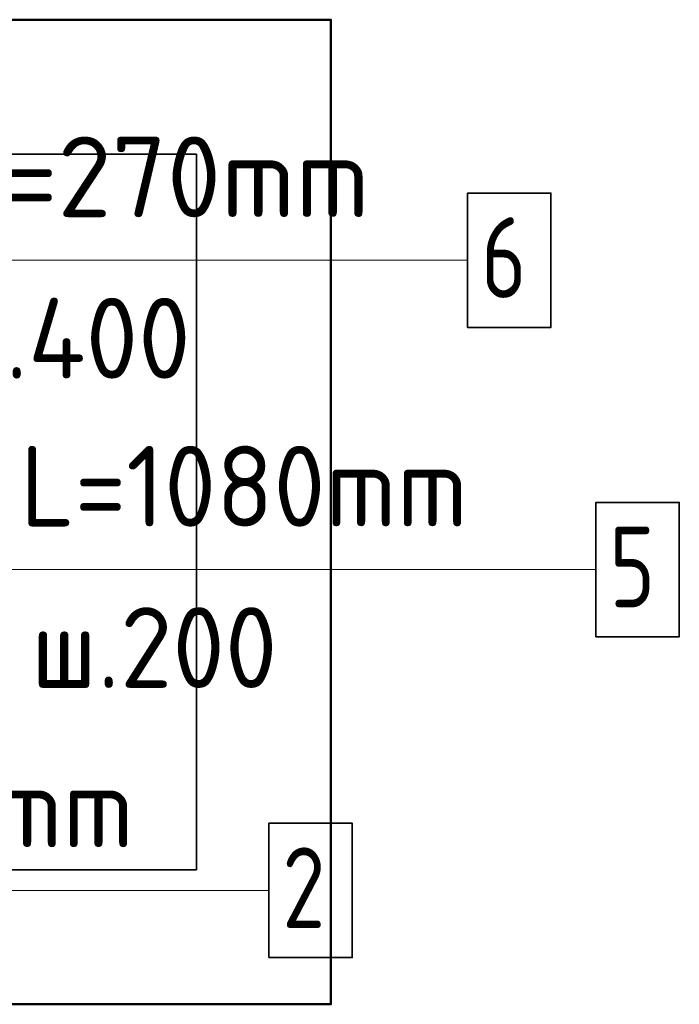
# Model space of a CAD drawing. Header units: millimetres. Extents: x -26477 to 45326, y 46540 to 77465.
# Tile 41 of 50: x 42804 to 43294, y 72755 to 73487. Entities that reach past the tile are written whole.
import ezdxf

# ---------------------------------------------------------------- set-up
doc = ezdxf.new("R2010")
doc.units = ezdxf.units.MM
for name, color, linetype, lineweight in [('Standard', 7, 'Continuous', 25), ('Арм.стержн. Арматура края', 96, 'Continuous', 35), ('Арм.стержн. вертикальными 1', 22, 'Continuous', 35)]:
    doc.layers.add(name, color=color, linetype=linetype, lineweight=lineweight)
doc.layers.add('Арм.стержн.Стяжки', color=7, linetype='Continuous', lineweight=35, true_color=0x501e0f)
doc.styles.add('ISOCPEUR', font='ISOCPEUR')

msp = doc.modelspace()

# ---------------------------------------------------------------- linework, layer by layer
at = {"color": 52, "linetype": 'Continuous', "lineweight": -3, "transparency": 33554687}
for p, q in [((42935.42, 73387.35), (42179.52, 73387.35)), ((42179.52, 73387.35), (42935.42, 73387.35)), ((42935.42, 72854.97), (42935.42, 73387.35)), ((42935.42, 73387.35), (42935.42, 72854.97)), ((42179.52, 72854.97), (42935.42, 72854.97)), ((42935.42, 72854.97), (42179.52, 72854.97))]:
    msp.add_line(p, q, dxfattribs=at)
at = {"layer": 'Standard', "color": 7, "linetype": 'Continuous', "lineweight": 50, "transparency": 33554687}
msp.add_lwpolyline([(42079.52, 73487.35), (42079.52, 72754.97), (43035.42, 72754.97), (43035.42, 73487.35), (42079.52, 73487.35)], dxfattribs=at)
at = {"layer": 'Арм.стержн. Арматура края', "color": 7, "linetype": 'Continuous', "lineweight": 13, "transparency": 33554687}
for q in [(42765.62, 73078.31), (43232.45, 73078.31)]:
    msp.add_line((42828.45, 73078.31), q, dxfattribs=at)
at = {"layer": 'Арм.стержн. Арматура края', "color": 7, "linetype": 'Continuous', "lineweight": 35, "transparency": 33554687}
msp.add_lwpolyline([(43232.45, 73028.31), (43294.45, 73028.31), (43294.45, 73128.31), (43232.45, 73128.31), (43232.45, 73028.31)], dxfattribs=at)
at = {"layer": 'Арм.стержн. вертикальными 1', "color": 7, "linetype": 'Continuous', "lineweight": 13, "transparency": 33554687}
msp.add_line((42581.27, 72839.68), (42989.27, 72839.68), dxfattribs=at)
at = {"layer": 'Арм.стержн. вертикальными 1', "color": 7, "linetype": 'Continuous', "lineweight": 35, "transparency": 33554687}
msp.add_lwpolyline([(42989.27, 72789.68), (43051.27, 72789.68), (43051.27, 72889.68), (42989.27, 72889.68), (42989.27, 72789.68)], dxfattribs=at)
at = {"layer": 'Арм.стержн.Стяжки', "color": 7, "linetype": 'Continuous', "lineweight": 13, "transparency": 33554687}
msp.add_line((42773.03, 73308.43), (43137.03, 73308.43), dxfattribs=at)
at = {"layer": 'Арм.стержн.Стяжки', "color": 7, "linetype": 'Continuous', "lineweight": 35, "transparency": 33554687}
msp.add_lwpolyline([(43137.03, 73258.43), (43199.03, 73258.43), (43199.03, 73358.43), (43137.03, 73358.43), (43137.03, 73258.43)], dxfattribs=at)

# ---------------------------------------------------------------- texts
at = {"layer": 'Арм.стержн. Арматура края', "color": 7, "linetype": 'Continuous', "lineweight": 25, "transparency": 33554687, "char_height": 60, "attachment_point": 7, "style": 'ISOCPEUR'}
for s, insert, width in [('\\W0.94;ø10 L=1080mm ', (42656.45, 73110.31), 573.9219), ('\\W0.78;5', (43242.45, 73050.31), 65.2814), ('\\W0.95;ш.200 ', (42812.45, 72990.31), 262.3991)]:
    msp.add_mtext(s, dxfattribs=dict(at, insert=insert, width=width))
at = {"layer": 'Арм.стержн. вертикальными 1', "color": 7, "linetype": 'Continuous', "lineweight": 25, "transparency": 33554687, "char_height": 60, "attachment_point": 7, "style": 'ISOCPEUR'}
for s, insert, width in [('\\W0.94;ø10 L=4130mm ', (42407.27, 72871.68), 579.9527), ('\\W0.78;2', (42999.27, 72811.68), 65.2813)]:
    msp.add_mtext(s, dxfattribs=dict(at, insert=insert, width=width))
at = {"layer": 'Арм.стержн.Стяжки', "color": 7, "linetype": 'Continuous', "lineweight": 25, "transparency": 33554687, "char_height": 60, "attachment_point": 7, "style": 'ISOCPEUR'}
for s, insert, width in [('\\W0.98;ø8 L=270mm ', (42621.03, 73340.43), 515.0528), ('\\W0.78;6', (43147.03, 73280.43), 65.2814), ('\\W0.95;ш.400 ', (42744.03, 73220.43), 268.4468)]:
    msp.add_mtext(s, dxfattribs=dict(at, insert=insert, width=width))

doc.saveas('drawing.dxf')
